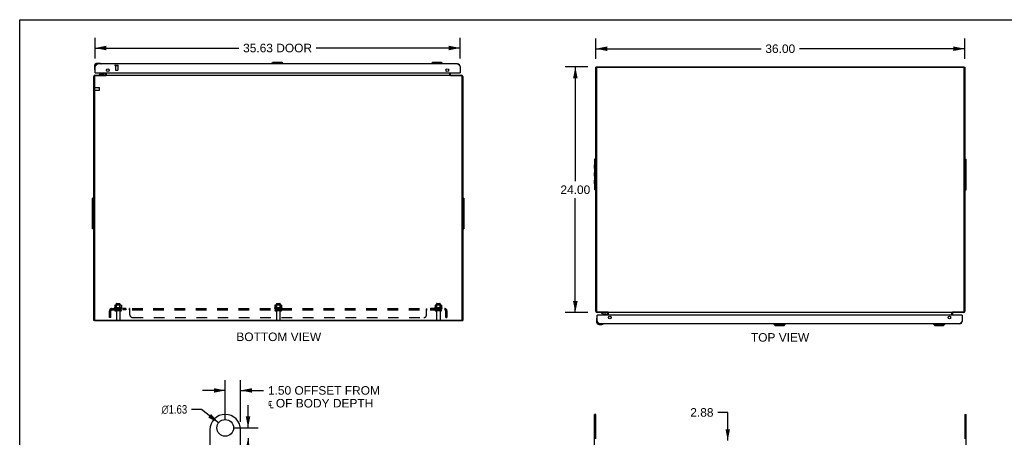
# Model space of a CAD drawing. Header units: inches. Extents: x 0 to 189, y 0 to 122.
# Tile 4 of 7: x 0 to 96, y 81 to 122. Entities that reach past the tile are written whole.
import ezdxf

# ---------------------------------------------------------------- set-up
doc = ezdxf.new("R2010")
doc.units = ezdxf.units.IN
doc.header["$LTSCALE"] = 10.388889
doc.header["$MEASUREMENT"] = 0
doc.linetypes.add('HIDDEN', pattern=[0.2, 0.1, -0.1])
doc.layers.get('0').update_dxf_attribs({"linetype": 'CONTINUOUS'})
for name, color, linetype in [('02___PRT_ALL_AXES', 7, 'CONTINUOUS'), ('DEFAULT_2', 8, 'HIDDEN'), ('DIMENSIONS', 7, 'CONTINUOUS')]:
    doc.layers.add(name, color=color, linetype=linetype)
doc.styles.get("Standard").update_dxf_attribs({"font": 'arial.ttf'})
doc.styles.add('TEXTSTYLE_1', font='gdt', dxfattribs={"width": 0.8})
doc.dimstyles.new('DIMSTYLE_1', dxfattribs={"dimtxt": 0.833333, "dimasz": 1.111111, "dimexe": 0.09, "dimexo": 0.07, "dimgap": 0.0375, "dimtad": 0, "dimtih": 1, "dimtoh": 1, "dimzin": 4, "dimdsep": 46, "dimtxsty": 'Standard', "dimblk": '_FILLED', "dimblk1": '_FILLED', "dimblk2": '_FILLED', "dimcen": 0.09, "dimazin": 1, "dimtfac": 1, "dimtdec": 3, "dimtofl": 0, "dimtmove": 0, "dimatfit": 3, "dimldrblk": '_FILLED', "dimfxl": 1, "dimtolj": 1, "dimtzin": 4, "dimarcsym": 0})
doc.dimstyles.new('DIMSTYLE_3', dxfattribs={"dimtxt": 0.833333, "dimasz": 1.111111, "dimexe": 0.09, "dimexo": 0.07, "dimgap": 0.09, "dimtad": 0, "dimtih": 1, "dimtoh": 1, "dimzin": 4, "dimdsep": 46, "dimtxsty": 'Standard', "dimblk": '_FILLED', "dimblk1": '_FILLED', "dimblk2": '_FILLED', "dimcen": 0.09, "dimazin": 1, "dimtfac": 1, "dimtdec": 3, "dimtofl": 0, "dimtmove": 0, "dimatfit": 1, "dimldrblk": '_FILLED', "dimfxl": 1, "dimtolj": 1, "dimtzin": 4, "dimarcsym": 0})

# ---------------------------------------------------------------- blocks, each defined once
blk = doc.blocks.new('_FILLED')
at = {"color": 0, "linetype": 'ByBlock'}
blk.add_solid([(0, 0), (-1, 0.2), (-1, -0.2)], dxfattribs=at)
blk = doc.blocks.new('*D1')
at = {"layer": 'DIMENSIONS', "color": 2, "linetype": 'Continuous'}
for p, q in [((56.221, 118.383), (56.221, 120.383)), ((92.221, 118.383), (92.221, 120.383)), ((56.221, 119.383), (72.348, 119.383)), ((92.221, 119.383), (76.094, 119.383))]:
    blk.add_line(p, q, dxfattribs=at)
at = {"layer": 'DIMENSIONS', "color": 2, "linetype": 'Continuous', "xscale": 1.1111111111, "yscale": 1.1111111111, "zscale": 1.1111111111, "rotation": 180}
blk.add_blockref('_FILLED', (56.221, 119.383), dxfattribs=at)
at = {"layer": 'DIMENSIONS', "color": 2, "linetype": 'Continuous', "xscale": 1.1111111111, "yscale": 1.1111111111, "zscale": 1.1111111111}
blk.add_blockref('_FILLED', (92.221, 119.383), dxfattribs=at)
at = {"layer": 'DIMENSIONS', "color": 2, "linetype": 'Continuous', "insert": (74.221, 119.8), "char_height": 0.8333, "width": 2.91202, "attachment_point": 2, "line_spacing_factor": 0.9}
blk.add_mtext('36.00', dxfattribs=at)
blk = doc.blocks.new('*D3')
at = {"layer": 'DIMENSIONS', "color": 2, "linetype": 'Continuous'}
for p, q in [((55.443, 117.605), (53.221, 117.605)), ((54.221, 117.605), (54.221, 106.439)), ((54.221, 93.605), (54.221, 104.772)), ((55.443, 93.605), (53.221, 93.605))]:
    blk.add_line(p, q, dxfattribs=at)
at = {"layer": 'DIMENSIONS', "color": 2, "linetype": 'Continuous', "xscale": 1.1111111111, "yscale": 1.1111111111, "zscale": 1.1111111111}
for p, rotation in [((54.221, 117.605), 90), ((54.221, 93.605), 270)]:
    blk.add_blockref('_FILLED', p, dxfattribs=dict(at, rotation=rotation))
at = {"layer": 'DIMENSIONS', "color": 2, "linetype": 'Continuous', "insert": (54.221, 106.022), "char_height": 0.8333, "width": 2.91202, "attachment_point": 2, "line_spacing_factor": 0.9}
blk.add_mtext('24.00', dxfattribs=at)
blk = doc.blocks.new('*D5')
at = {"layer": 'DIMENSIONS', "color": 2, "linetype": 'Continuous'}
for p, q in [((7.353, 118.422), (7.353, 120.452)), ((42.978, 118.422), (42.978, 120.452)), ((7.353, 119.452), (21.387, 119.452)), ((42.978, 119.452), (28.943, 119.452))]:
    blk.add_line(p, q, dxfattribs=at)
at = {"layer": 'DIMENSIONS', "color": 2, "linetype": 'Continuous', "xscale": 1.1111111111, "yscale": 1.1111111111, "zscale": 1.1111111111, "rotation": 180}
blk.add_blockref('_FILLED', (7.353, 119.452), dxfattribs=at)
at = {"layer": 'DIMENSIONS', "color": 2, "linetype": 'Continuous', "xscale": 1.1111111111, "yscale": 1.1111111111, "zscale": 1.1111111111}
blk.add_blockref('_FILLED', (42.978, 119.452), dxfattribs=at)
at = {"layer": 'DIMENSIONS', "color": 2, "linetype": 'Continuous', "insert": (25.165, 119.869), "char_height": 0.8333, "width": 6.72243, "attachment_point": 2, "line_spacing_factor": 0.9}
blk.add_mtext('35.63 DOOR', dxfattribs=at)
blk = doc.blocks.new('*D8')
at = {"layer": 'DIMENSIONS', "color": 2, "linetype": 'Continuous'}
for p, q in [((17.734, 84.142), (16.761, 84.142)), ((19.414, 82.836), (17.734, 84.142))]:
    blk.add_line(p, q, dxfattribs=at)
at = {"layer": 'DIMENSIONS', "color": 2, "linetype": 'Continuous', "xscale": 1.1111111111, "yscale": 1.1111111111, "zscale": 1.1111111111, "rotation": 322.1659873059}
blk.add_blockref('_FILLED', (19.414, 82.836), dxfattribs=at)
at = {"layer": 'DIMENSIONS', "color": 2, "linetype": 'Continuous', "insert": (16.345, 84.558), "char_height": 0.83333, "width": 3.37567, "attachment_point": 3, "line_spacing_factor": 0.9, "style": 'TEXTSTYLE_1'}
blk.add_mtext('{\\fgdt;n}\\fArial;1.63', dxfattribs=at)
blk = doc.blocks.new('*D9')
at = {"layer": 'DIMENSIONS', "color": 2, "linetype": 'Continuous'}
for p, q in [((20.058, 83.114), (20.058, 86.993)), ((21.558, 82.924), (21.558, 86.993)), ((20.058, 85.993), (17.835, 85.993)), ((21.558, 85.993), (23.807, 85.993))]:
    blk.add_line(p, q, dxfattribs=at)
at = {"layer": 'DIMENSIONS', "color": 2, "linetype": 'Continuous', "xscale": 1.1111111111, "yscale": 1.1111111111, "zscale": 1.1111111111}
blk.add_blockref('_FILLED', (20.058, 85.993), dxfattribs=at)
at = {"layer": 'DIMENSIONS', "color": 2, "linetype": 'Continuous', "xscale": 1.1111111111, "yscale": 1.1111111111, "zscale": 1.1111111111, "rotation": 180}
blk.add_blockref('_FILLED', (21.558, 85.993), dxfattribs=at)
at = {"layer": 'DIMENSIONS', "color": 2, "linetype": 'Continuous', "insert": (24.224, 86.41), "char_height": 0.83333, "width": 10.99158, "attachment_point": 1, "line_spacing_factor": 0.9}
blk.add_mtext('1.50 OFFSET FROM\\P\\fgdt;{\\fgdt;q}\\fArial; OF BODY DEPTH', dxfattribs=at)
blk = doc.blocks.new('*D10')
at = {"layer": 'DIMENSIONS', "color": 2, "linetype": 'Continuous'}
for p, q in [((22.284, 82.337), (22.284, 84.559)), ((20.835, 82.337), (23.284, 82.337)), ((22.284, 81.337), (22.284, 79.182)), ((22.284, 79.182), (23.026, 79.182))]:
    blk.add_line(p, q, dxfattribs=at)
at = {"layer": 'DIMENSIONS', "color": 2, "linetype": 'Continuous', "xscale": 1.1111111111, "yscale": 1.1111111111, "zscale": 1.1111111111}
for p, rotation in [((22.284, 82.337), 270), ((22.284, 81.337), 90)]:
    blk.add_blockref('_FILLED', p, dxfattribs=dict(at, rotation=rotation))
at = {"layer": 'DIMENSIONS', "color": 2, "linetype": 'Continuous', "insert": (23.443, 79.599), "char_height": 0.8333, "width": 2.26456, "attachment_point": 1, "line_spacing_factor": 0.9}
blk.add_mtext('1.00', dxfattribs=at)
blk = doc.blocks.new('*D14')
at = {"layer": 'DIMENSIONS', "color": 2, "linetype": 'Continuous'}
for p, q in [((69.093, 83.844), (68.121, 83.844)), ((69.093, 81.087), (69.093, 83.844)), ((69.093, 78.212), (69.093, 75.989))]:
    blk.add_line(p, q, dxfattribs=at)
at = {"layer": 'DIMENSIONS', "color": 2, "linetype": 'Continuous', "xscale": 1.1111111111, "yscale": 1.1111111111, "zscale": 1.1111111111}
for p, rotation in [((69.093, 81.087), 270), ((69.093, 78.212), 90)]:
    blk.add_blockref('_FILLED', p, dxfattribs=dict(at, rotation=rotation))
at = {"layer": 'DIMENSIONS', "color": 2, "linetype": 'Continuous', "insert": (67.704, 84.26), "char_height": 0.8333, "width": 2.26456, "attachment_point": 3, "line_spacing_factor": 0.9}
blk.add_mtext('2.88', dxfattribs=at)

msp = doc.modelspace()

# ---------------------------------------------------------------- linework, layer by layer
at = {"color": 7, "linetype": 'Continuous'}
for p, q in [((0, 0), (0, 122.222)), ((0, 122.222), (188.889, 122.222)), ((7.293, 117.688), (7.293, 117.431)), ((7.293, 117.431), (7.295, 117.393)), ((7.338, 117.302), (7.338, 117.299)), ((7.338, 117.299), (7.339, 117.297)), ((7.353, 117.688), (7.353, 117.644)), ((7.812, 117.951), (7.556, 117.951)), ((7.599, 117.891), (7.556, 117.891)), ((7.85, 117.948), (7.812, 117.951)), ((7.947, 117.904), (7.947, 117.904)), ((24.732, 118.048), (24.614, 117.93)), ((24.614, 117.93), (24.614, 117.891)), ((25.716, 117.93), (24.614, 117.93)), ((25.598, 118.048), (24.732, 118.048)), ((25.598, 118.048), (25.716, 117.93)), ((25.716, 117.93), (25.716, 117.891)), ((40.294, 118.048), (40.176, 117.93)), ((41.279, 117.93), (40.176, 117.93)), ((40.176, 117.93), (40.176, 117.891)), ((41.161, 118.048), (40.294, 118.048)), ((41.161, 118.048), (41.279, 117.93)), ((41.279, 117.93), (41.279, 117.891)), ((56.296, 117.568), (56.221, 117.568)), ((56.296, 117.536), (56.296, 117.605)), ((92.146, 117.536), (92.146, 117.605)), ((92.146, 117.568), (92.221, 117.568)), ((7.368, 117.037), (7.353, 117.037)), ((7.932, 116.932), (7.756, 116.833)), ((7.756, 116.794), (7.756, 116.833)), ((8.346, 116.794), (7.756, 116.794)), ((7.932, 116.932), (8.209, 116.932)), ((7.96, 116.792), (7.96, 116.794)), ((8.09, 116.948), (8.02, 116.948)), ((8.16, 116.948), (8.09, 116.948)), ((8.22, 116.792), (8.22, 116.794)), ((8.24, 116.963), (8.24, 117.037)), ((8.403, 116.729), (8.403, 116.792)), ((8.419, 116.743), (8.403, 116.769)), ((8.478, 116.834), (8.478, 117.037)), ((41.978, 116.834), (41.978, 117.037)), ((42.036, 116.743), (42.053, 116.769)), ((42.053, 116.729), (42.053, 116.792)), ((42.963, 117.037), (42.978, 117.037)), ((56.221, 108.605), (56.096, 108.605)), ((56.221, 105.605), (56.221, 108.605)), ((92.221, 108.605), (92.346, 108.605)), ((92.221, 108.605), (92.221, 105.605)), ((56.09, 107.667), (56.09, 108.043)), ((56.09, 108.043), (56.096, 108.043)), ((56.09, 107.667), (56.096, 107.667)), ((92.352, 108.043), (92.346, 108.043)), ((92.352, 107.667), (92.346, 107.667)), ((92.352, 107.667), (92.352, 108.043)), ((56.09, 106.917), (56.09, 107.293)), ((56.09, 107.293), (56.096, 107.293)), ((56.09, 106.917), (56.096, 106.917)), ((92.352, 107.293), (92.346, 107.293)), ((92.352, 106.917), (92.346, 106.917)), ((92.352, 106.917), (92.352, 107.293)), ((56.09, 106.167), (56.09, 106.543)), ((56.09, 106.543), (56.096, 106.543)), ((56.09, 106.167), (56.096, 106.167)), ((92.352, 106.543), (92.346, 106.543)), ((92.352, 106.167), (92.346, 106.167)), ((92.352, 106.167), (92.352, 106.543)), ((7.228, 104.792), (7.103, 104.792)), ((43.228, 104.792), (43.353, 104.792)), ((56.221, 105.605), (56.096, 105.605)), ((92.221, 105.605), (92.346, 105.605)), ((7.097, 103.854), (7.097, 104.23)), ((7.097, 104.23), (7.103, 104.23)), ((7.097, 103.854), (7.103, 103.854)), ((43.359, 104.23), (43.353, 104.23)), ((43.359, 103.854), (43.353, 103.854)), ((43.359, 103.854), (43.359, 104.23)), ((7.097, 103.104), (7.097, 103.48)), ((7.097, 103.48), (7.103, 103.48)), ((7.097, 103.104), (7.103, 103.104)), ((43.359, 103.48), (43.353, 103.48)), ((43.359, 103.104), (43.353, 103.104)), ((43.359, 103.104), (43.359, 103.48)), ((7.097, 102.354), (7.097, 102.73)), ((7.097, 102.73), (7.103, 102.73)), ((7.097, 102.354), (7.103, 102.354)), ((43.359, 102.73), (43.353, 102.73)), ((43.359, 102.354), (43.353, 102.354)), ((43.359, 102.354), (43.359, 102.73)), ((7.228, 101.792), (7.103, 101.792)), ((43.228, 101.792), (43.353, 101.792)), ((56.361, 93.36), (56.346, 93.36)), ((56.749, 93.603), (56.749, 93.564)), ((57.339, 93.603), (56.749, 93.603)), ((56.749, 93.564), (56.925, 93.465)), ((56.925, 93.465), (57.202, 93.465)), ((56.954, 93.605), (56.954, 93.603)), ((57.014, 93.449), (57.154, 93.449)), ((57.213, 93.605), (57.214, 93.603)), ((57.233, 93.434), (57.233, 93.36)), ((57.396, 93.668), (57.396, 93.605)), ((57.413, 93.654), (57.396, 93.628)), ((57.471, 93.36), (57.471, 93.563)), ((90.971, 93.36), (90.971, 93.563)), ((91.029, 93.654), (91.046, 93.628)), ((91.046, 93.668), (91.046, 93.605)), ((91.956, 93.36), (91.971, 93.36)), ((7.303, 92.829), (7.228, 92.829)), ((7.303, 92.861), (7.303, 92.792)), ((43.153, 92.792), (43.153, 92.861)), ((43.153, 92.829), (43.228, 92.829)), ((56.286, 92.966), (56.286, 92.709)), ((56.333, 93.101), (56.333, 93.101)), ((56.346, 92.753), (56.346, 92.709)), ((56.549, 92.506), (56.593, 92.506)), ((56.549, 92.446), (56.805, 92.446)), ((56.934, 92.491), (56.938, 92.492)), ((56.938, 92.492), (56.939, 92.492)), ((73.607, 92.467), (73.607, 92.506)), ((73.607, 92.467), (74.71, 92.467)), ((73.725, 92.349), (73.607, 92.467)), ((73.725, 92.349), (74.592, 92.349)), ((74.592, 92.349), (74.71, 92.467)), ((74.71, 92.467), (74.71, 92.506)), ((89.17, 92.467), (89.17, 92.506)), ((89.17, 92.467), (90.272, 92.467)), ((89.288, 92.349), (89.17, 92.467)), ((89.288, 92.349), (90.154, 92.349)), ((90.154, 92.349), (90.272, 92.467)), ((90.272, 92.467), (90.272, 92.506)), ((56.221, 83.647), (56.096, 83.647)), ((56.221, 81.262), (56.221, 83.647)), ((92.221, 83.647), (92.221, 81.262)), ((92.221, 83.647), (92.346, 83.647))]:
    msp.add_line(p, q, dxfattribs=at)
at = {"color": 3, "linetype": 'Continuous'}
for p, q in [((7.353, 117.644), (7.365, 117.664)), ((7.353, 117.037), (7.353, 117.644)), ((7.365, 117.664), (7.374, 117.677)), ((42.731, 117.891), (7.599, 117.891)), ((42.944, 117.697), (42.952, 117.684)), ((42.952, 117.684), (42.961, 117.671)), ((42.978, 117.644), (42.978, 117.037)), ((56.221, 108.605), (56.221, 117.568)), ((56.284, 117.512), (56.284, 93.748)), ((56.296, 117.605), (92.146, 117.605)), ((92.128, 117.542), (56.314, 117.542)), ((92.158, 93.748), (92.158, 117.512)), ((92.221, 117.568), (92.221, 108.605)), ((7.228, 92.829), (7.228, 116.675)), ((7.291, 116.649), (7.291, 92.885)), ((7.345, 116.792), (8.403, 116.792)), ((7.368, 117.037), (42.963, 117.037)), ((8.404, 116.729), (7.371, 116.729)), ((8.403, 116.834), (8.403, 117.037)), ((8.406, 116.731), (8.404, 116.729)), ((8.409, 116.733), (8.406, 116.731)), ((8.412, 116.736), (8.409, 116.733)), ((8.417, 116.74), (8.412, 116.736)), ((8.419, 116.743), (8.417, 116.74)), ((8.43, 116.792), (8.43, 116.754)), ((8.43, 116.792), (42.026, 116.792)), ((8.48, 116.798), (8.48, 117.037)), ((41.976, 117.037), (41.976, 116.798)), ((42.026, 116.792), (42.026, 116.754)), ((42.044, 116.736), (42.046, 116.733)), ((42.046, 116.733), (42.049, 116.731)), ((42.049, 116.731), (42.051, 116.729)), ((43.085, 116.729), (42.051, 116.729)), ((42.053, 116.834), (42.053, 117.037)), ((42.053, 116.792), (43.111, 116.792)), ((43.165, 92.885), (43.165, 116.649)), ((43.228, 116.675), (43.228, 92.829)), ((56.096, 108.605), (56.096, 105.605)), ((92.346, 105.605), (92.346, 108.605)), ((7.103, 101.792), (7.103, 104.792)), ((43.353, 104.792), (43.353, 101.792)), ((56.221, 93.722), (56.221, 105.605)), ((92.221, 105.605), (92.221, 93.722)), ((57.396, 93.605), (56.338, 93.605)), ((56.346, 92.753), (56.346, 93.36)), ((91.956, 93.36), (56.361, 93.36)), ((56.364, 93.668), (57.398, 93.668)), ((57.396, 93.36), (57.396, 93.563)), ((57.4, 93.666), (57.398, 93.668)), ((57.402, 93.664), (57.4, 93.666)), ((57.405, 93.661), (57.402, 93.664)), ((57.423, 93.605), (57.423, 93.643)), ((91.019, 93.605), (57.423, 93.605)), ((57.473, 93.36), (57.473, 93.598)), ((90.969, 93.36), (90.969, 93.598)), ((91.019, 93.605), (91.019, 93.643)), ((91.029, 93.654), (91.032, 93.656)), ((91.032, 93.656), (91.037, 93.661)), ((91.037, 93.661), (91.04, 93.664)), ((91.04, 93.664), (91.042, 93.666)), ((91.042, 93.666), (91.044, 93.668)), ((91.044, 93.668), (92.078, 93.668)), ((92.104, 93.605), (91.046, 93.605)), ((91.046, 93.36), (91.046, 93.563)), ((91.971, 93.36), (91.971, 92.753)), ((43.153, 92.792), (7.303, 92.792)), ((7.321, 92.855), (43.135, 92.855)), ((56.372, 92.713), (56.363, 92.726)), ((56.38, 92.7), (56.372, 92.713)), ((91.725, 92.506), (56.593, 92.506)), ((91.958, 92.733), (91.95, 92.719)), ((91.971, 92.753), (91.958, 92.733)), ((56.096, 78.837), (56.096, 83.647)), ((92.346, 78.837), (92.346, 83.647)), ((18.558, 82.147), (18.558, 78.852)), ((21.558, 78.852), (21.558, 82.147))]:
    msp.add_line(p, q, dxfattribs=at)
at = {"color": 7, "linetype": 'Continuous'}
for points in [[(7.339, 117.297), (7.339, 117.296), (7.339, 117.296)], [(7.947, 117.904), (7.946, 117.904), (7.944, 117.905), (7.941, 117.906)], [(56.333, 93.101), (56.332, 93.099), (56.332, 93.098), (56.331, 93.094)], [(56.939, 92.492), (56.941, 92.493), (56.941, 92.493)]]:
    msp.add_lwpolyline(points, dxfattribs=at)
at = {"color": 3, "linetype": 'Continuous'}
for points in [[(7.374, 117.677), (7.382, 117.691), (7.387, 117.697), (7.391, 117.704), (7.395, 117.71), (7.399, 117.716), (7.404, 117.723), (7.408, 117.729), (7.412, 117.735), (7.416, 117.742), (7.421, 117.748), (7.425, 117.754), (7.429, 117.76), (7.433, 117.765), (7.438, 117.771), (7.442, 117.777), (7.446, 117.782), (7.45, 117.788), (7.455, 117.793), (7.459, 117.799), (7.463, 117.804), (7.467, 117.809), (7.472, 117.814), (7.476, 117.818), (7.48, 117.823), (7.484, 117.828), (7.489, 117.832), (7.493, 117.836), (7.497, 117.84), (7.501, 117.844), (7.506, 117.848), (7.51, 117.852), (7.514, 117.855), (7.518, 117.859), (7.523, 117.862), (7.527, 117.865), (7.531, 117.868), (7.535, 117.871), (7.54, 117.873), (7.544, 117.875), (7.548, 117.878), (7.552, 117.88), (7.557, 117.882), (7.561, 117.883), (7.565, 117.885), (7.569, 117.886), (7.574, 117.887), (7.578, 117.888), (7.582, 117.889), (7.586, 117.89), (7.591, 117.89), (7.595, 117.891), (7.599, 117.891)], [(42.731, 117.891), (42.735, 117.891), (42.74, 117.89), (42.744, 117.89), (42.748, 117.889), (42.752, 117.888), (42.757, 117.887), (42.761, 117.886), (42.765, 117.885), (42.769, 117.883), (42.774, 117.882), (42.778, 117.88), (42.782, 117.878), (42.786, 117.875), (42.791, 117.873), (42.795, 117.871), (42.799, 117.868), (42.803, 117.865), (42.808, 117.862), (42.812, 117.859), (42.816, 117.855), (42.82, 117.852), (42.825, 117.848), (42.829, 117.844), (42.833, 117.84), (42.837, 117.836), (42.842, 117.832), (42.846, 117.828), (42.85, 117.823), (42.854, 117.818), (42.859, 117.814), (42.863, 117.809), (42.867, 117.804), (42.871, 117.799), (42.876, 117.793), (42.88, 117.788), (42.884, 117.782), (42.888, 117.777), (42.893, 117.771), (42.897, 117.765), (42.901, 117.76), (42.905, 117.754), (42.91, 117.748), (42.914, 117.742), (42.918, 117.735), (42.922, 117.729), (42.927, 117.723), (42.931, 117.716), (42.935, 117.71), (42.939, 117.704), (42.944, 117.697)], [(42.961, 117.671), (42.973, 117.651), (42.978, 117.644)], [(8.383, 116.798), (8.384, 116.799), (8.385, 116.799), (8.386, 116.799), (8.387, 116.799), (8.388, 116.798), (8.39, 116.797), (8.391, 116.796), (8.395, 116.795)], [(8.395, 116.795), (8.396, 116.794), (8.398, 116.793), (8.4, 116.792), (8.401, 116.792), (8.403, 116.792)], [(8.43, 116.754), (8.428, 116.752), (8.427, 116.751), (8.426, 116.749), (8.424, 116.748), (8.423, 116.747), (8.422, 116.745), (8.42, 116.744), (8.419, 116.743)], [(8.461, 116.793), (8.459, 116.792), (8.458, 116.792), (8.457, 116.792)], [(8.473, 116.798), (8.471, 116.798), (8.47, 116.797), (8.468, 116.796), (8.467, 116.796), (8.465, 116.795), (8.464, 116.794), (8.462, 116.793), (8.461, 116.793)], [(8.48, 116.798), (8.478, 116.799), (8.477, 116.799), (8.476, 116.799), (8.474, 116.799), (8.473, 116.798)], [(41.976, 116.798), (41.977, 116.799), (41.978, 116.799), (41.979, 116.799), (41.981, 116.799), (41.982, 116.798)], [(41.982, 116.798), (41.984, 116.798), (41.985, 116.797), (41.987, 116.796), (41.988, 116.796), (41.99, 116.795), (41.991, 116.794), (41.993, 116.793), (41.994, 116.793)], [(41.994, 116.793), (41.996, 116.792), (41.997, 116.792), (41.999, 116.792)], [(42.026, 116.754), (42.027, 116.752), (42.028, 116.751), (42.03, 116.749), (42.031, 116.748), (42.032, 116.747), (42.033, 116.745), (42.035, 116.744), (42.036, 116.743), (42.037, 116.742), (42.044, 116.736)], [(42.064, 116.796), (42.06, 116.795), (42.059, 116.794), (42.057, 116.793), (42.056, 116.792), (42.054, 116.792), (42.053, 116.792)], [(42.072, 116.798), (42.071, 116.799), (42.07, 116.799), (42.069, 116.799), (42.068, 116.799), (42.067, 116.798), (42.065, 116.797), (42.064, 116.796)], [(57.377, 93.598), (57.378, 93.598), (57.378, 93.598), (57.379, 93.598), (57.381, 93.598), (57.382, 93.599), (57.383, 93.6), (57.385, 93.6)], [(57.385, 93.6), (57.388, 93.602), (57.39, 93.603), (57.391, 93.604), (57.393, 93.605), (57.395, 93.605), (57.396, 93.605)], [(57.423, 93.643), (57.422, 93.645), (57.42, 93.646), (57.419, 93.648), (57.418, 93.649), (57.416, 93.65), (57.415, 93.652), (57.414, 93.653), (57.413, 93.654), (57.411, 93.655), (57.405, 93.661)], [(57.454, 93.604), (57.453, 93.605), (57.451, 93.605), (57.45, 93.605)], [(57.466, 93.598), (57.465, 93.599), (57.463, 93.6), (57.462, 93.6), (57.46, 93.601), (57.459, 93.602), (57.457, 93.603), (57.456, 93.604), (57.454, 93.604)], [(57.473, 93.598), (57.472, 93.598), (57.471, 93.598), (57.469, 93.598), (57.468, 93.598), (57.466, 93.598)], [(90.969, 93.598), (90.97, 93.598), (90.971, 93.598), (90.973, 93.598), (90.974, 93.598), (90.976, 93.598)], [(90.976, 93.598), (90.977, 93.599), (90.979, 93.6), (90.98, 93.6), (90.982, 93.601), (90.983, 93.602), (90.985, 93.603), (90.986, 93.604), (90.988, 93.604)], [(90.988, 93.604), (90.989, 93.605), (90.991, 93.605), (90.992, 93.605)], [(91.019, 93.643), (91.02, 93.645), (91.022, 93.646), (91.023, 93.648), (91.024, 93.649), (91.026, 93.65), (91.027, 93.652), (91.028, 93.653), (91.029, 93.654)], [(91.054, 93.602), (91.052, 93.603), (91.051, 93.604), (91.049, 93.605), (91.047, 93.605), (91.046, 93.605)], [(91.065, 93.598), (91.064, 93.598), (91.064, 93.598), (91.063, 93.598), (91.061, 93.598), (91.06, 93.599), (91.059, 93.6), (91.057, 93.6), (91.054, 93.602)], [(56.363, 92.726), (56.35, 92.746), (56.346, 92.753)], [(56.593, 92.506), (56.588, 92.506), (56.584, 92.507), (56.58, 92.507), (56.576, 92.508), (56.571, 92.508), (56.567, 92.509), (56.563, 92.511), (56.559, 92.512), (56.554, 92.513), (56.55, 92.515), (56.546, 92.517), (56.542, 92.519), (56.537, 92.521), (56.533, 92.524), (56.529, 92.526), (56.525, 92.529), (56.52, 92.532), (56.516, 92.535), (56.512, 92.538), (56.508, 92.541), (56.503, 92.545), (56.499, 92.549), (56.495, 92.552), (56.491, 92.556), (56.486, 92.561), (56.482, 92.565), (56.478, 92.569), (56.474, 92.574), (56.469, 92.578), (56.465, 92.583), (56.461, 92.588), (56.457, 92.593), (56.452, 92.598), (56.448, 92.604), (56.444, 92.609), (56.44, 92.614), (56.435, 92.62), (56.431, 92.626), (56.427, 92.631), (56.423, 92.637), (56.418, 92.643), (56.414, 92.649), (56.41, 92.655), (56.406, 92.661), (56.401, 92.668), (56.397, 92.674), (56.393, 92.68), (56.389, 92.687), (56.384, 92.693), (56.38, 92.7)], [(91.95, 92.719), (91.941, 92.706), (91.937, 92.7), (91.933, 92.693), (91.929, 92.687), (91.924, 92.68), (91.92, 92.674), (91.916, 92.668), (91.912, 92.661), (91.907, 92.655), (91.903, 92.649), (91.899, 92.643), (91.895, 92.637), (91.89, 92.631), (91.886, 92.626), (91.882, 92.62), (91.878, 92.614), (91.873, 92.609), (91.869, 92.604), (91.865, 92.598), (91.861, 92.593), (91.856, 92.588), (91.852, 92.583), (91.848, 92.578), (91.844, 92.574), (91.839, 92.569), (91.835, 92.565), (91.831, 92.561), (91.827, 92.556), (91.822, 92.552), (91.818, 92.549), (91.814, 92.545), (91.81, 92.541), (91.805, 92.538), (91.801, 92.535), (91.797, 92.532), (91.793, 92.529), (91.788, 92.526), (91.784, 92.524), (91.78, 92.521), (91.776, 92.519), (91.771, 92.517), (91.767, 92.515), (91.763, 92.513), (91.759, 92.512), (91.754, 92.511), (91.75, 92.509), (91.746, 92.508), (91.742, 92.508), (91.737, 92.507), (91.733, 92.507), (91.729, 92.506), (91.725, 92.506)]]:
    msp.add_lwpolyline(points, dxfattribs=at)
for centre in [(8.603, 117.287), (41.728, 117.287), (57.596, 93.11), (90.721, 93.11)]:
    msp.add_circle(centre, 0.133, dxfattribs=at)
at = {"color": 7, "linetype": 'Continuous'}
for centre, radius, start, end in [((7.556, 117.688), 0.263, 90, 180), ((7.543, 117.431), 0.25, 180, 210.88989), ((7.341, 117.311), 0.015, 210.88989, 263.62041), ((7.338, 117.311), 0.015, 276.37959, 360), ((7.556, 117.688), 0.203, 90, 180), ((7.812, 117.701), 0.25, 59.11011, 90), ((7.933, 117.906), 0.015, 270, 353.62041), ((7.933, 117.902), 0.015, 6.37959, 59.11011), ((8.02, 116.858), 0.09, 90, 124.64342), ((8.16, 116.858), 0.09, 55.86558, 90), ((8.209, 116.963), 0.031, 270, 360), ((8.346, 116.873), 0.079, 270, 310.71741), ((8.361, 116.834), 0.117, 342.29128, 360), ((42.095, 116.834), 0.117, 180, 197.70872), ((57.014, 93.539), 0.09, 235.35658, 270), ((57.154, 93.539), 0.09, 270, 304.13442), ((57.202, 93.434), 0.031, 0, 90), ((57.339, 93.524), 0.079, 49.28259, 90), ((57.354, 93.563), 0.117, 0, 17.70872), ((91.088, 93.563), 0.117, 162.29128, 180), ((56.536, 92.966), 0.25, 149.11011, 180), ((56.549, 92.709), 0.263, 180, 270), ((56.334, 93.086), 0.015, 96.37959, 149.11011), ((56.331, 93.086), 0.015, 0, 83.62041), ((56.549, 92.709), 0.203, 180, 270), ((56.805, 92.696), 0.25, 270, 300.88989), ((56.926, 92.491), 0.015, 6.37959, 90), ((56.926, 92.495), 0.015, 300.88989, 353.62041)]:
    msp.add_arc(centre, radius, start, end, dxfattribs=at)
at = {"color": 3, "linetype": 'Continuous'}
for centre, radius, start, end in [((7.599, 117.644), 0.246, 90, 180), ((42.731, 117.644), 0.246, 0, 90), ((56.314, 117.512), 0.03, 90, 180), ((92.128, 117.512), 0.03, 0, 90), ((7.345, 116.675), 0.117, 90, 180), ((7.371, 116.649), 0.08, 90, 180), ((7.368, 117.052), 0.015, 180, 270), ((8.361, 116.834), 0.042, 270, 360), ((42.095, 116.834), 0.042, 180, 270), ((42.963, 117.052), 0.015, 270, 360), ((43.085, 116.649), 0.08, 0, 90), ((43.111, 116.675), 0.117, 0, 90), ((56.338, 93.722), 0.117, 180, 270), ((56.364, 93.748), 0.08, 180, 270), ((56.361, 93.345), 0.015, 90, 180), ((57.354, 93.563), 0.042, 0, 90), ((91.088, 93.563), 0.042, 90, 180), ((91.956, 93.345), 0.015, 0, 90), ((92.078, 93.748), 0.08, 270, 360), ((92.104, 93.722), 0.117, 270, 360), ((7.321, 92.885), 0.03, 180, 270), ((43.135, 92.885), 0.03, 270, 360), ((56.593, 92.753), 0.246, 180, 270), ((91.725, 92.753), 0.246, 270, 360), ((20.058, 82.147), 1.5, 0, 180)]:
    msp.add_arc(centre, radius, start, end, dxfattribs=at)
at = {"layer": '02___PRT_ALL_AXES', "color": 8, "linetype": 'HIDDEN'}
for p, q in [((9.333, 117.744), (9.333, 117.297)), ((9.333, 117.744), (9.581, 117.744)), ((9.581, 117.744), (9.581, 117.297)), ((7.346, 115.343), (7.346, 115.591)), ((7.346, 115.591), (7.793, 115.591)), ((7.346, 115.343), (7.793, 115.343)), ((9.42, 94.462), (9.42, 93.867)), ((9.786, 94.462), (9.786, 93.867)), ((25.045, 94.462), (25.045, 93.867)), ((25.411, 94.462), (25.411, 93.867)), ((40.67, 94.462), (40.67, 93.867)), ((41.036, 94.462), (41.036, 93.867)), ((9.958, 94.062), (9.247, 94.062)), ((9.268, 93.992), (9.353, 93.992)), ((9.353, 93.992), (9.353, 93.867)), ((9.853, 93.992), (9.353, 93.992)), ((9.853, 93.867), (9.353, 93.867)), ((9.437, 93.698), (9.437, 92.897)), ((9.769, 93.698), (9.769, 92.897)), ((9.853, 93.992), (9.853, 93.867)), ((9.853, 93.992), (9.937, 93.992)), ((10.081, 93.992), (10.081, 93.867)), ((10.362, 93.992), (10.081, 93.992)), ((10.362, 93.867), (10.081, 93.867)), ((10.362, 93.992), (10.362, 93.867)), ((25.583, 94.062), (24.872, 94.062)), ((24.893, 93.992), (24.978, 93.992)), ((25.478, 93.992), (24.978, 93.992)), ((24.978, 93.992), (24.978, 93.867)), ((25.478, 93.867), (24.978, 93.867)), ((25.062, 93.698), (25.062, 92.897)), ((25.394, 93.698), (25.394, 92.897)), ((25.478, 93.992), (25.562, 93.992)), ((25.478, 93.992), (25.478, 93.867)), ((40.413, 93.992), (40.093, 93.992)), ((40.093, 93.992), (40.093, 93.867)), ((40.413, 93.867), (40.093, 93.867)), ((40.132, 93.992), (40.132, 93.867)), ((40.374, 93.992), (40.374, 93.867)), ((40.413, 93.992), (40.413, 93.867)), ((41.208, 94.062), (40.497, 94.062)), ((40.518, 93.992), (40.603, 93.992)), ((41.103, 93.992), (40.603, 93.992)), ((40.603, 93.992), (40.603, 93.867)), ((41.103, 93.867), (40.603, 93.867)), ((40.687, 93.698), (40.687, 92.897)), ((41.019, 93.698), (41.019, 92.897)), ((41.103, 93.992), (41.187, 93.992)), ((41.103, 93.992), (41.103, 93.867))]:
    msp.add_line(p, q, dxfattribs=at)
at = {"layer": '02___PRT_ALL_AXES', "color": 3, "linetype": 'Continuous'}
msp.add_circle((20.058, 82.337), 0.815, dxfattribs=at)
at = {"layer": '02___PRT_ALL_AXES', "color": 7, "linetype": 'Continuous'}
for start, end in [(175.41598, 175.5324), (170.84979, 171.06479)]:
    msp.add_arc((7.556, 117.688), 0.263, start, end, dxfattribs=at)
at = {"layer": '02___PRT_ALL_AXES', "color": 8, "linetype": 'HIDDEN'}
for centre, radius, start, end in [((9.268, 94.03), 0.0384, 124.44966, 270), ((9.603, 93.461), 0.698, 117.6814, 120.66313), ((9.603, 93.461), 0.698, 59.33687, 62.3186), ((9.937, 94.03), 0.0384, 270, 55.55034), ((24.893, 94.03), 0.0384, 124.44966, 270), ((25.228, 93.461), 0.698, 117.6814, 120.66313), ((25.228, 93.461), 0.698, 59.33687, 62.3186), ((25.562, 94.03), 0.0384, 270, 55.55034), ((40.518, 94.03), 0.0384, 124.44966, 270), ((40.853, 93.461), 0.698, 117.6814, 120.66313), ((40.853, 93.461), 0.698, 59.33687, 62.3186), ((41.187, 94.03), 0.0384, 270, 55.55034)]:
    msp.add_arc(centre, radius, start, end, dxfattribs=at)
at = {"layer": 'DEFAULT_2', "color": 8, "linetype": 'HIDDEN'}
for p, q in [((9.315, 117.787), (9.599, 117.787)), ((9.315, 117.744), (9.599, 117.744)), ((9.343, 117.287), (9.571, 117.287)), ((7.303, 115.325), (7.303, 115.609)), ((7.346, 115.325), (7.346, 115.609)), ((7.803, 115.353), (7.803, 115.581)), ((9.284, 94.306), (9.284, 94.088)), ((9.858, 94.328), (9.347, 94.328)), ((9.419, 94.308), (9.399, 94.328)), ((9.419, 94.012), (9.419, 94.308)), ((9.786, 94.308), (9.419, 94.308)), ((9.45, 94.492), (9.756, 94.492)), ((9.786, 94.308), (9.806, 94.328)), ((9.786, 94.012), (9.786, 94.308)), ((9.921, 94.306), (9.921, 94.088)), ((24.909, 94.306), (24.909, 94.088)), ((25.483, 94.328), (24.972, 94.328)), ((25.044, 94.308), (25.024, 94.328)), ((25.411, 94.308), (25.044, 94.308)), ((25.044, 94.012), (25.044, 94.308)), ((25.075, 94.492), (25.381, 94.492)), ((25.411, 94.308), (25.431, 94.328)), ((25.411, 94.012), (25.411, 94.308)), ((25.546, 94.306), (25.546, 94.088)), ((40.534, 94.306), (40.534, 94.088)), ((41.108, 94.328), (40.597, 94.328)), ((40.669, 94.308), (40.649, 94.328)), ((41.036, 94.308), (40.669, 94.308)), ((40.669, 94.012), (40.669, 94.308)), ((40.7, 94.492), (41.006, 94.492)), ((41.036, 94.308), (41.056, 94.328)), ((41.036, 94.012), (41.036, 94.308)), ((41.171, 94.306), (41.171, 94.088)), ((8.759, 93.117), (8.759, 93.755)), ((8.845, 93.938), (8.925, 93.841)), ((8.884, 93.867), (8.884, 93.992)), ((8.884, 93.992), (41.571, 93.992)), ((8.884, 93.867), (41.571, 93.867)), ((8.884, 93.117), (8.884, 93.755)), ((9.867, 93.761), (9.338, 93.761)), ((9.419, 94.012), (9.399, 93.992)), ((9.786, 94.012), (9.419, 94.012)), ((9.786, 94.012), (9.806, 93.992)), ((10.723, 93.867), (10.723, 93.992)), ((10.733, 93.986), (10.732, 93.988)), ((10.737, 93.981), (10.735, 93.984)), ((10.744, 93.845), (10.743, 93.847)), ((10.749, 93.842), (10.747, 93.843)), ((10.759, 93.367), (10.759, 93.938)), ((25.492, 93.761), (24.963, 93.761)), ((25.044, 94.012), (25.024, 93.992)), ((25.411, 94.012), (25.044, 94.012)), ((25.411, 94.012), (25.431, 93.992)), ((39.696, 93.367), (39.696, 93.938)), ((39.718, 93.981), (39.72, 93.984)), ((39.732, 93.867), (39.732, 93.992)), ((41.117, 93.761), (40.588, 93.761)), ((40.669, 94.012), (40.649, 93.992)), ((41.036, 94.012), (40.669, 94.012)), ((41.036, 94.012), (41.056, 93.992)), ((41.61, 93.938), (41.53, 93.841)), ((41.571, 93.867), (41.571, 93.992)), ((41.571, 93.117), (41.571, 93.755)), ((41.696, 93.755), (41.696, 93.117)), ((8.884, 93.117), (8.759, 93.117)), ((9.467, 92.867), (9.739, 92.867)), ((11.009, 93.117), (39.446, 93.117)), ((25.092, 92.867), (25.364, 92.867)), ((40.717, 92.867), (40.989, 92.867)), ((41.571, 93.117), (41.696, 93.117))]:
    msp.add_line(p, q, dxfattribs=at)
for points in [[(9.29, 94.315), (9.288, 94.315), (9.287, 94.314), (9.286, 94.312), (9.285, 94.311), (9.284, 94.309), (9.284, 94.308), (9.284, 94.306)], [(9.915, 94.315), (9.917, 94.315), (9.918, 94.314), (9.919, 94.312), (9.92, 94.311), (9.921, 94.309), (9.921, 94.308), (9.921, 94.306)], [(24.915, 94.315), (24.913, 94.315), (24.912, 94.314), (24.911, 94.312), (24.91, 94.311), (24.909, 94.309), (24.909, 94.308), (24.909, 94.306)], [(25.54, 94.315), (25.542, 94.315), (25.543, 94.314), (25.544, 94.312), (25.545, 94.311), (25.546, 94.309), (25.546, 94.308), (25.546, 94.306)], [(40.54, 94.315), (40.538, 94.315), (40.537, 94.314), (40.536, 94.312), (40.535, 94.311), (40.534, 94.309), (40.534, 94.308), (40.534, 94.306)], [(41.165, 94.315), (41.167, 94.315), (41.168, 94.314), (41.169, 94.312), (41.17, 94.311), (41.171, 94.309), (41.171, 94.308), (41.171, 94.306)], [(8.845, 93.938), (8.847, 93.94), (8.85, 93.942), (8.852, 93.945), (8.854, 93.948), (8.855, 93.951), (8.857, 93.955), (8.859, 93.958), (8.86, 93.962)], [(8.86, 93.962), (8.864, 93.969), (8.865, 93.972), (8.867, 93.976), (8.868, 93.979), (8.87, 93.981), (8.871, 93.984), (8.873, 93.986), (8.875, 93.988), (8.877, 93.99), (8.879, 93.991), (8.881, 93.991), (8.882, 93.992), (8.884, 93.992)], [(8.907, 93.863), (8.907, 93.863), (8.907, 93.863), (8.907, 93.863), (8.906, 93.863), (8.906, 93.863), (8.906, 93.864), (8.906, 93.864), (8.905, 93.865), (8.905, 93.865), (8.905, 93.866), (8.904, 93.866), (8.904, 93.867), (8.904, 93.868), (8.903, 93.868), (8.903, 93.869), (8.903, 93.87), (8.902, 93.87), (8.902, 93.871), (8.902, 93.872), (8.901, 93.872), (8.901, 93.873), (8.901, 93.874), (8.9, 93.874), (8.9, 93.875), (8.9, 93.876), (8.899, 93.877), (8.899, 93.877), (8.898, 93.878), (8.898, 93.879), (8.898, 93.88), (8.897, 93.881), (8.897, 93.881), (8.897, 93.882), (8.896, 93.883), (8.896, 93.884), (8.896, 93.885), (8.895, 93.886), (8.895, 93.887), (8.894, 93.888), (8.894, 93.888), (8.894, 93.889), (8.893, 93.89), (8.893, 93.891), (8.893, 93.892), (8.892, 93.893), (8.892, 93.894), (8.891, 93.896), (8.891, 93.897), (8.891, 93.898), (8.89, 93.899), (8.89, 93.9), (8.89, 93.901), (8.889, 93.902), (8.889, 93.903), (8.889, 93.904), (8.888, 93.905), (8.888, 93.906), (8.888, 93.908), (8.887, 93.909), (8.887, 93.91), (8.887, 93.911), (8.887, 93.912), (8.886, 93.913), (8.886, 93.914), (8.886, 93.915), (8.886, 93.916), (8.885, 93.917), (8.885, 93.918), (8.885, 93.918), (8.885, 93.919), (8.885, 93.92), (8.884, 93.921), (8.884, 93.922), (8.884, 93.923), (8.884, 93.924), (8.884, 93.924), (8.884, 93.925), (8.884, 93.926), (8.884, 93.926), (8.884, 93.926), (8.884, 93.926)], [(8.884, 93.926), (8.884, 93.926), (8.884, 93.926), (8.884, 93.926), (8.884, 93.926), (8.884, 93.926), (8.884, 93.925), (8.884, 93.925), (8.884, 93.924), (8.884, 93.924), (8.884, 93.923)], [(8.911, 93.849), (8.907, 93.852), (8.905, 93.854), (8.903, 93.856), (8.901, 93.858), (8.899, 93.86), (8.896, 93.862), (8.894, 93.863), (8.891, 93.864), (8.889, 93.865), (8.887, 93.866), (8.885, 93.866), (8.884, 93.867)], [(8.904, 93.867), (8.904, 93.866), (8.904, 93.866), (8.905, 93.865), (8.905, 93.865), (8.906, 93.864), (8.906, 93.864), (8.906, 93.863), (8.906, 93.863), (8.907, 93.863), (8.907, 93.863), (8.907, 93.863)], [(8.925, 93.841), (8.924, 93.841), (8.923, 93.841), (8.922, 93.841), (8.921, 93.841), (8.92, 93.841), (8.919, 93.842), (8.918, 93.843), (8.916, 93.844), (8.915, 93.845), (8.913, 93.847), (8.911, 93.849)], [(9.284, 94.088), (9.284, 94.087), (9.283, 94.086), (9.283, 94.085), (9.283, 94.084), (9.282, 94.083), (9.282, 94.083), (9.282, 94.082), (9.281, 94.082), (9.281, 94.081), (9.281, 94.081), (9.28, 94.081), (9.28, 94.08), (9.28, 94.08), (9.279, 94.08), (9.279, 94.08), (9.279, 94.08), (9.279, 94.079), (9.278, 94.079)], [(9.927, 94.079), (9.926, 94.079), (9.926, 94.08), (9.926, 94.08), (9.926, 94.08), (9.925, 94.08), (9.925, 94.08), (9.925, 94.081), (9.924, 94.081), (9.924, 94.081), (9.924, 94.082), (9.923, 94.082), (9.923, 94.083), (9.923, 94.083), (9.922, 94.084), (9.922, 94.085), (9.922, 94.086), (9.921, 94.087), (9.921, 94.088)], [(10.732, 93.988), (10.73, 93.99), (10.728, 93.991), (10.726, 93.991), (10.725, 93.992), (10.723, 93.992)], [(10.728, 93.991), (10.726, 93.991), (10.725, 93.992), (10.723, 93.992)], [(10.731, 93.863), (10.729, 93.864), (10.728, 93.865), (10.726, 93.866), (10.725, 93.866), (10.723, 93.867)], [(10.732, 93.862), (10.731, 93.863), (10.729, 93.864), (10.728, 93.865), (10.726, 93.866), (10.725, 93.866), (10.723, 93.867)], [(10.739, 93.852), (10.736, 93.856), (10.735, 93.858), (10.734, 93.86), (10.732, 93.862)], [(10.742, 93.972), (10.74, 93.976), (10.739, 93.979), (10.737, 93.981), (10.735, 93.984), (10.733, 93.986)], [(10.743, 93.847), (10.742, 93.849), (10.74, 93.85), (10.739, 93.852)], [(10.745, 93.966), (10.743, 93.969), (10.742, 93.972)], [(10.759, 93.841), (10.757, 93.841), (10.755, 93.841), (10.754, 93.841), (10.752, 93.841), (10.751, 93.841), (10.749, 93.842), (10.747, 93.843), (10.746, 93.844), (10.744, 93.845)], [(10.759, 93.938), (10.757, 93.94), (10.756, 93.942), (10.754, 93.945), (10.752, 93.948), (10.751, 93.951), (10.749, 93.955), (10.748, 93.958), (10.745, 93.966)], [(10.754, 93.841), (10.752, 93.841), (10.751, 93.841)], [(10.756, 93.942), (10.754, 93.945), (10.752, 93.948)], [(10.759, 93.841), (10.757, 93.841), (10.755, 93.841)], [(24.909, 94.088), (24.909, 94.087), (24.908, 94.086), (24.908, 94.085), (24.908, 94.084), (24.907, 94.083), (24.907, 94.083), (24.907, 94.082), (24.906, 94.082), (24.906, 94.081), (24.906, 94.081), (24.905, 94.081), (24.905, 94.08), (24.905, 94.08), (24.904, 94.08), (24.904, 94.08), (24.904, 94.08), (24.904, 94.079), (24.903, 94.079)], [(25.552, 94.079), (25.551, 94.079), (25.551, 94.08), (25.551, 94.08), (25.551, 94.08), (25.55, 94.08), (25.55, 94.08), (25.55, 94.081), (25.549, 94.081), (25.549, 94.081), (25.549, 94.082), (25.548, 94.082), (25.548, 94.083), (25.548, 94.083), (25.547, 94.084), (25.547, 94.085), (25.547, 94.086), (25.546, 94.087), (25.546, 94.088)], [(39.696, 93.938), (39.698, 93.94), (39.699, 93.942), (39.701, 93.945), (39.703, 93.948), (39.704, 93.951), (39.706, 93.955), (39.707, 93.958)], [(39.696, 93.841), (39.698, 93.841), (39.7, 93.841), (39.701, 93.841), (39.703, 93.841), (39.705, 93.841), (39.706, 93.842), (39.708, 93.843), (39.709, 93.844)], [(39.696, 93.841), (39.698, 93.841), (39.7, 93.841), (39.701, 93.841), (39.703, 93.841), (39.705, 93.841), (39.706, 93.842)], [(39.699, 93.942), (39.701, 93.945), (39.703, 93.948)], [(39.707, 93.958), (39.71, 93.966), (39.712, 93.969), (39.713, 93.972)], [(39.708, 93.843), (39.709, 93.844), (39.711, 93.845), (39.712, 93.847)], [(39.712, 93.847), (39.713, 93.849), (39.715, 93.85), (39.716, 93.852), (39.719, 93.856)], [(39.713, 93.972), (39.715, 93.976), (39.716, 93.979), (39.718, 93.981), (39.72, 93.984), (39.722, 93.986)], [(39.719, 93.856), (39.72, 93.858), (39.721, 93.86), (39.723, 93.862), (39.724, 93.863), (39.726, 93.864), (39.727, 93.865), (39.729, 93.866), (39.73, 93.866), (39.732, 93.867)], [(39.722, 93.986), (39.724, 93.988), (39.725, 93.99), (39.727, 93.991), (39.729, 93.991), (39.73, 93.992), (39.732, 93.992)], [(39.724, 93.988), (39.725, 93.99), (39.727, 93.991), (39.729, 93.991), (39.73, 93.992), (39.732, 93.992)], [(39.724, 93.863), (39.726, 93.864), (39.727, 93.865)], [(40.534, 94.088), (40.534, 94.087), (40.533, 94.086), (40.533, 94.085), (40.533, 94.084), (40.532, 94.083), (40.532, 94.083), (40.532, 94.082), (40.531, 94.082), (40.531, 94.081), (40.531, 94.081), (40.53, 94.081), (40.53, 94.08), (40.53, 94.08), (40.529, 94.08), (40.529, 94.08), (40.529, 94.08), (40.529, 94.079), (40.528, 94.079)], [(41.177, 94.079), (41.176, 94.079), (41.176, 94.08), (41.176, 94.08), (41.176, 94.08), (41.175, 94.08), (41.175, 94.08), (41.175, 94.081), (41.174, 94.081), (41.174, 94.081), (41.174, 94.082), (41.173, 94.082), (41.173, 94.083), (41.173, 94.083), (41.172, 94.084), (41.172, 94.085), (41.172, 94.086), (41.171, 94.087), (41.171, 94.088)], [(41.53, 93.841), (41.531, 93.841), (41.532, 93.841), (41.533, 93.841), (41.534, 93.841), (41.535, 93.841), (41.536, 93.842), (41.537, 93.843), (41.539, 93.844), (41.54, 93.845), (41.542, 93.847), (41.544, 93.849), (41.548, 93.852)], [(41.571, 93.926), (41.571, 93.926), (41.571, 93.926), (41.571, 93.926), (41.571, 93.926), (41.571, 93.925), (41.571, 93.925), (41.571, 93.924), (41.571, 93.924), (41.571, 93.923), (41.571, 93.922), (41.571, 93.922), (41.571, 93.921), (41.57, 93.92), (41.57, 93.92), (41.57, 93.919), (41.57, 93.918), (41.57, 93.918), (41.57, 93.917), (41.57, 93.916), (41.569, 93.916), (41.569, 93.915), (41.569, 93.914), (41.569, 93.913), (41.569, 93.913), (41.569, 93.912), (41.568, 93.911), (41.568, 93.91), (41.568, 93.909), (41.568, 93.909), (41.567, 93.908), (41.567, 93.907), (41.567, 93.906), (41.567, 93.905), (41.567, 93.905), (41.566, 93.904), (41.566, 93.903), (41.566, 93.902), (41.565, 93.901), (41.565, 93.9), (41.565, 93.899), (41.565, 93.898), (41.564, 93.898), (41.564, 93.897), (41.564, 93.896), (41.563, 93.895), (41.563, 93.894), (41.563, 93.893), (41.562, 93.892), (41.562, 93.891), (41.562, 93.89), (41.561, 93.889), (41.561, 93.888), (41.56, 93.887), (41.56, 93.886), (41.56, 93.885), (41.559, 93.884), (41.559, 93.883), (41.558, 93.882), (41.558, 93.881), (41.558, 93.88), (41.557, 93.879), (41.557, 93.879), (41.556, 93.878), (41.556, 93.877), (41.556, 93.876), (41.555, 93.875), (41.555, 93.874), (41.554, 93.874), (41.554, 93.873), (41.554, 93.872), (41.553, 93.871), (41.553, 93.871), (41.553, 93.87), (41.552, 93.869), (41.552, 93.869), (41.551, 93.868), (41.551, 93.867), (41.551, 93.867), (41.55, 93.866), (41.55, 93.865), (41.55, 93.865), (41.549, 93.864), (41.549, 93.864), (41.549, 93.863), (41.549, 93.863), (41.548, 93.863)], [(41.548, 93.852), (41.55, 93.854), (41.552, 93.856), (41.554, 93.858), (41.557, 93.86), (41.559, 93.862), (41.561, 93.863), (41.564, 93.864), (41.566, 93.865), (41.568, 93.866), (41.57, 93.866), (41.571, 93.867)], [(41.548, 93.863), (41.548, 93.863), (41.548, 93.863), (41.548, 93.863), (41.548, 93.863), (41.548, 93.863), (41.549, 93.863), (41.549, 93.863), (41.549, 93.864), (41.549, 93.864), (41.55, 93.864), (41.55, 93.865), (41.55, 93.865), (41.551, 93.866), (41.551, 93.866)], [(41.591, 93.969), (41.59, 93.972), (41.588, 93.976), (41.587, 93.979), (41.585, 93.981), (41.584, 93.984), (41.582, 93.986), (41.58, 93.988), (41.578, 93.99), (41.576, 93.991), (41.574, 93.991), (41.573, 93.992), (41.571, 93.992)], [(41.571, 93.923), (41.571, 93.924), (41.571, 93.924), (41.571, 93.925), (41.571, 93.925), (41.571, 93.926), (41.571, 93.926), (41.571, 93.926), (41.571, 93.926)], [(41.61, 93.938), (41.608, 93.94), (41.606, 93.942), (41.603, 93.945), (41.602, 93.948), (41.6, 93.951), (41.598, 93.955), (41.596, 93.958), (41.595, 93.962), (41.591, 93.969)]]:
    msp.add_lwpolyline(points, dxfattribs=at)
for centre, radius, start, end in [((9.315, 117.765), 0.0215, 90, 270), ((9.343, 117.297), 0.01, 180, 270), ((9.571, 117.297), 0.01, 270, 360), ((9.599, 117.765), 0.0215, 270, 90), ((7.324, 115.609), 0.0215, 360, 180), ((7.324, 115.325), 0.0215, 180, 0), ((7.793, 115.581), 0.01, 360, 90), ((7.793, 115.353), 0.01, 270, 0), ((9.347, 94.186), 0.141, 90, 113.95), ((9.45, 94.462), 0.03, 89.99999, 180), ((9.756, 94.462), 0.03, 0, 90.00001), ((9.858, 94.186), 0.141, 66.05, 90), ((24.972, 94.186), 0.141, 90, 113.95), ((25.075, 94.462), 0.03, 89.99999, 180), ((25.381, 94.462), 0.03, 0, 90.00001), ((25.483, 94.186), 0.141, 66.05, 90), ((40.597, 94.186), 0.141, 90, 113.95), ((40.7, 94.462), 0.03, 89.99999, 180), ((41.006, 94.462), 0.03, 0, 90.00001), ((41.108, 94.186), 0.141, 66.05, 90), ((8.996, 93.755), 0.237, 90, 180), ((8.996, 93.755), 0.112, 90, 180), ((9.338, 93.814), 0.053, 90, 270), ((9.374, 93.698), 0.0625, 0, 90), ((9.831, 93.698), 0.0625, 90, 180), ((9.867, 93.814), 0.053, 270, 90), ((11.009, 93.367), 0.25, 180, 270), ((24.963, 93.814), 0.053, 90, 270), ((24.999, 93.698), 0.0625, 0, 90), ((25.456, 93.698), 0.0625, 90, 180), ((25.492, 93.814), 0.053, 270, 90), ((39.446, 93.367), 0.25, 270, 360), ((40.588, 93.814), 0.053, 90, 270), ((40.624, 93.698), 0.0625, 0, 90), ((41.081, 93.698), 0.0625, 90, 180), ((41.117, 93.814), 0.053, 270, 90), ((41.459, 93.755), 0.237, 0, 90), ((41.459, 93.755), 0.112, 0, 90), ((9.467, 92.897), 0.03, 180, 270), ((9.739, 92.897), 0.03, 270, 360), ((25.092, 92.897), 0.03, 180, 270), ((25.364, 92.897), 0.03, 270, 360), ((40.717, 92.897), 0.03, 180, 270), ((40.989, 92.897), 0.03, 270, 360)]:
    msp.add_arc(centre, radius, start, end, dxfattribs=at)

# ---------------------------------------------------------------- texts
at = {"layer": 'DIMENSIONS', "color": 2, "linetype": 'Continuous', "attachment_point": 2, "line_spacing_factor": 0.9}
for s, insert, char_height, width in [('BOTTOM VIEW', (25.28, 91.648), 0.83333, 8.25898), ('TOP VIEW', (74.201, 91.59), 0.8333, 5.67844)]:
    msp.add_mtext(s, dxfattribs=dict(at, insert=insert, char_height=char_height, width=width))

# ---------------------------------------------------------------- dimensions: what is measured, and where the dimension line sits
at = {"layer": 'DIMENSIONS', "color": 2, "linetype": 'Continuous'}
for base, p1, p2, text, picture, middle in [((7.352532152, 119.452089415), (42.977532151, 118.351890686), (7.352532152, 118.351890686), '<> DOOR', '*D5', (25.165032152, 119.452089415)), ((20.058, 85.993), (21.558, 82.854), (20.058, 83.044), '<> OFFSET FROM\\P{\\fgdt;q} OF BODY DEPTH', '*D9', (29.72, 85.368))]:
    dim = msp.add_linear_dim(base=base, p1=p1, p2=p2, angle=180, text=text, dimstyle='DIMSTYLE_1', dxfattribs=at)
    dim.commit()
    dim.dimension.update_dxf_attribs({"geometry": picture, "text_midpoint": middle, "dimtype": 160})
dim = msp.add_linear_dim(base=(92.221, 119.383), p1=(56.221, 120.453), p2=(92.221, 120.453), dimstyle='DIMSTYLE_1', dxfattribs=at)
dim.commit()
dim.dimension.update_dxf_attribs({"geometry": '*D1', "text_midpoint": (74.219, 119.378), "dimtype": 160})
for base, p1, p2, angle, picture, middle in [((54.221, 93.605), (55.513, 117.605), (55.513, 93.605), 270, '*D3', (54.21, 105.601)), ((22.284, 82.337), (33.415, 81.337), (20.765, 82.337), 90, '*D10', (24.611, 79.177)), ((69.092917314, 78.21159816), (56.346058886, 81.08659816), (57.971058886, 78.21159816), 270, '*D14', (66.559825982, 83.838869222))]:
    dim = msp.add_linear_dim(base=base, p1=p1, p2=p2, angle=angle, dimstyle='DIMSTYLE_1', dxfattribs=at)
    dim.commit()
    dim.dimension.update_dxf_attribs({"geometry": picture, "text_midpoint": middle, "dimtype": 160})
dim = msp.add_diameter_dim_2p(p1=(19.414, 82.836), p2=(20.701, 81.837), text='%%c<>', dimstyle='DIMSTYLE_3', override={"dimpost": '<>'}, dxfattribs=at)
dim.commit()
dim.dimension.update_dxf_attribs({"geometry": '*D8', "text_midpoint": (14.657, 84.142), "dimtype": 163})

doc.saveas('drawing.dxf')
